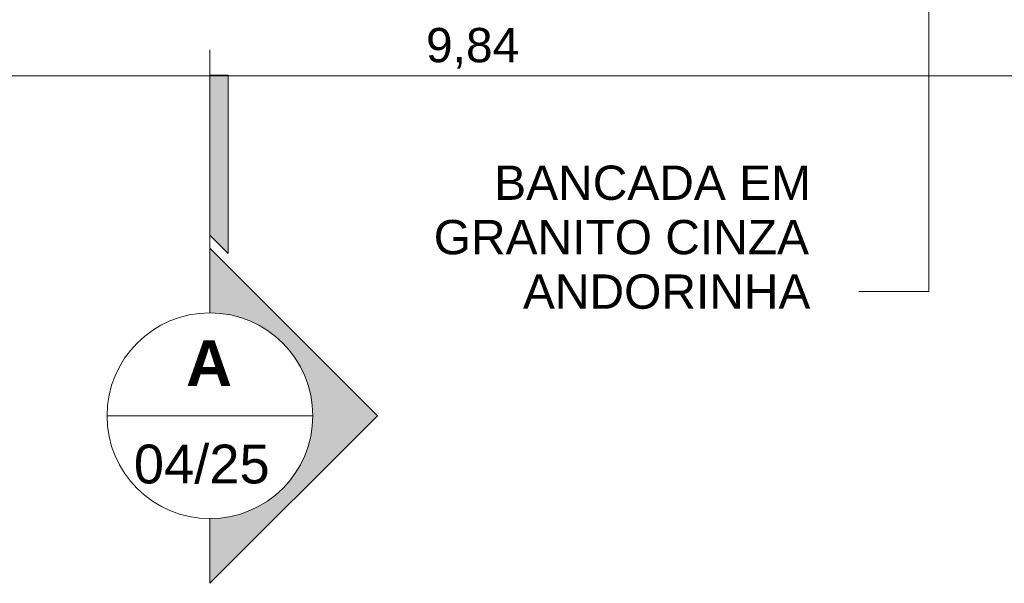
# Model space of a CAD drawing. Header units: metres. Extents: x -10.5 to 2.8, y -19.7 to -9.5.
# Tile 16 of 32: x -4.9 to -2.8, y -19.7 to -18.5. Entities that reach past the tile are written whole.
import ezdxf

# ---------------------------------------------------------------- set-up
doc = ezdxf.new("R2010")
doc.units = ezdxf.units.M
doc.linetypes.add('Traço ponto', pattern=[0.015875, 0.00635, -0.004763, 0, -0.004763])
for name, color, linetype, lineweight in [('A-ANNO-DIMS', 7, 'Continuous', 9), ('A-ANNO-DIMS-50', 7, 'Continuous', 9), ('G-ANNO-SYMB', 7, 'Continuous', 9), ('G-ANNO-TEXT', 7, 'Continuous', 9)]:
    doc.layers.add(name, color=color, linetype=linetype, lineweight=lineweight)
doc.styles.add('Arial_1', font='arial.ttf', dxfattribs={"height": 0.085})
doc.styles.add('Arial_3', font='arial.ttf', dxfattribs={"height": 0.075})
doc.styles.add('Arial_B', font='arialbd.ttf', dxfattribs={"height": 0.1})
doc.dimstyles.new('Com_linha__ref__contínua__-_Cor_Vermelha_Arial_1_5mm', dxfattribs={"dimscale": 0.3048, "dimtxt": 0.076519, "dimasz": 0.328084, "dimexe": 0.246063, "dimexo": 0.246063, "dimgap": 0.024606, "dimtad": 1, "dimrnd": 0.01, "dimzin": 0, "dimdsep": 46, "dimtxsty": 'Arial_3', "dimblk1": 'OBLIQUE', "dimblk2": 'OBLIQUE', "dimsah": 1, "dimcen": 0.09, "dimdle": 0.246063, "dimazin": 0, "dimtfac": 1, "dimtdec": 4, "dimtix": 1, "dimtmove": 0, "dimatfit": 3, "dimfxl": 1, "dimtvp": 1, "dimtolj": 1, "dimtzin": 0, "dimarcsym": 2})

# ---------------------------------------------------------------- blocks, each defined once
blk = doc.blocks.new('Corte - Extremidade superior do corte - Preenchido-319564-NIVEL TERREO')
at = {"layer": 'G-ANNO-SYMB'}
h = blk.add_hatch(color=256, dxfattribs=at)
edge = h.paths.add_edge_path()
edge.add_line((0.001328, 0), (-0.0015, 0))
edge.add_arc((-0.006, 0), 0.0045, 0, 180)
edge.add_line((-0.0105, 0), (-0.013328, 0))
edge.add_line((-0.013328, 0), (-0.006, 0.007328))
edge.add_line((-0.006, 0.007328), (0.001328, 0))
blk.add_hatch(color=256, dxfattribs=at).paths.add_polyline_path([(0.008894, 0), (0.001894, 0), (0.001094, 0.0008), (0.008894, 0.0008)])
at = {"layer": 'G-ANNO-SYMB', "lineweight": 18}
for p, q in [((-0.006, 0.007328), (-0.013328, 0)), ((-0.006, 0.007328), (-0.013328, 0)), ((-0.006, 0.007328), (0.001328, 0)), ((0.001328, 0), (-0.006, 0.007328)), ((0.008894, 0.0008), (0.001094, 0.0008)), ((0.001094, 0.0008), (0.001894, 0)), ((0.008894, 0), (0.008894, 0.0008)), ((-0.0015, 0), (0.001328, 0)), ((-0.0105, 0), (-0.013328, 0)), ((-0.013328, 0), (-0.0105, 0)), ((-0.0015, 0), (0.001328, 0)), ((0.001894, 0), (0.008894, 0))]:
    blk.add_line(p, q, dxfattribs=at)
for start, end in [(360, 180), (0, 180), (180, 360)]:
    blk.add_arc((-0.006, 0), 0.0045, start, end, dxfattribs=at)
blk = doc.blocks.new('DIMBLOCK64-NIVEL TERREO')
at = {"layer": 'A-ANNO-DIMS-50', "color": 242, "true_color": 0xbd2b2e, "transparency": 16777216}
for p, q in [((-8.8336, -18.6184), (-8.8336, -18.15)), ((1.0064, -18.6184), (1.0064, -18.15)), ((-8.8336, -18.6184), (-8.7836, -18.5684)), ((1.0064, -18.6184), (1.0564, -18.5684)), ((-8.9086, -18.6184), (1.0814, -18.6184)), ((-8.8336, -18.6184), (-8.8836, -18.6684)), ((-8.8336, -18.6184), (-8.8336, -18.6934)), ((1.0064, -18.6184), (0.9564, -18.6684)), ((1.0064, -18.6184), (1.0064, -18.6934))]:
    blk.add_line(p, q, dxfattribs=at)
at = {"layer": 'A-ANNO-DIMS-50', "color": 0, "transparency": 16777216, "insert": (-4.0148, -18.5135), "char_height": 0.075, "width": 0.242979, "attachment_point": 1, "line_spacing_factor": 0.941778, "style": 'Arial_3'}
blk.add_mtext('9,84', dxfattribs=at)
blk = doc.blocks.new('_Oblique')
at = {"color": 0, "linetype": 'ByBlock', "lineweight": -2}
blk.add_line((-0.5, -0.5), (0.5, 0.5), dxfattribs=at)

msp = doc.modelspace()

# ---------------------------------------------------------------- linework, layer by layer
at = {"layer": 'G-ANNO-SYMB', "linetype": 'Traço ponto', "lineweight": 18}
msp.add_line((-4.4873, -19.0617), (-4.4873, -17.4576), dxfattribs=at)
at = {"layer": 'G-ANNO-SYMB', "lineweight": 18}
msp.add_line((-4.7123, -19.3617), (-4.2623, -19.3617), dxfattribs=at)
at = {"layer": 'G-ANNO-TEXT'}
for p, q in [((-2.9152, -17.7602), (-2.9152, -19.0901)), ((-2.9152, -19.0901), (-3.0688, -19.0901))]:
    msp.add_line(p, q, dxfattribs=at)

# ---------------------------------------------------------------- block references
at = {"layer": 'G-ANNO-SYMB', "lineweight": 18, "extrusion": (0, 0, -1), "xscale": 49.99999999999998, "yscale": 49.99999999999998, "zscale": 49.99999999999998, "rotation": 90.0000000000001}
msp.add_blockref('Corte - Extremidade superior do corte - Preenchido-319564-NIVEL TERREO', (4.4873, -19.0617), dxfattribs=at)

# ---------------------------------------------------------------- texts
at = {"layer": 'G-ANNO-SYMB', "attachment_point": 1}
for s, insert, char_height, width, style in [('\\fArial|b1|i0|c0|p34|;A', (-4.5397, -19.1966), 0.1, 0.124262, 'Arial_B'), ('04/25', (-4.6537, -19.4247), 0.085, 0.376793, 'Arial_1')]:
    msp.add_mtext(s, dxfattribs=dict(at, insert=insert, char_height=char_height, width=width, style=style))
at = {"layer": 'G-ANNO-TEXT', "char_height": 0.075, "attachment_point": 1, "style": 'Arial_3'}
for s, insert, width in [('BANCADA EM ', (-3.8657, -18.8145), 0.841772), ('GRANITO CINZA ', (-3.998, -18.9335), 1.002109), ('ANDORINHA', (-3.8029, -19.0526), 0.765612)]:
    msp.add_mtext(s, dxfattribs=dict(at, insert=insert, width=width))

# ---------------------------------------------------------------- dimensions: what is measured, and where the dimension line sits
at = {"layer": 'A-ANNO-DIMS', "color": 242, "true_color": 0xbd2b2e}
dim = msp.add_linear_dim(base=(1.0064, -18.6184), p1=(-8.8336, -18.075), p2=(1.0064, -18.075), dimstyle='Com_linha__ref__contínua__-_Cor_Vermelha_Arial_1_5mm', override={"dimpost": '<>', "dimfxl": 9.84}, dxfattribs=at)
dim.commit()
dim.dimension.update_dxf_attribs({"geometry": 'DIMBLOCK64-NIVEL TERREO', "text_midpoint": (-3.9136, -18.5726)})

doc.saveas('drawing.dxf')
